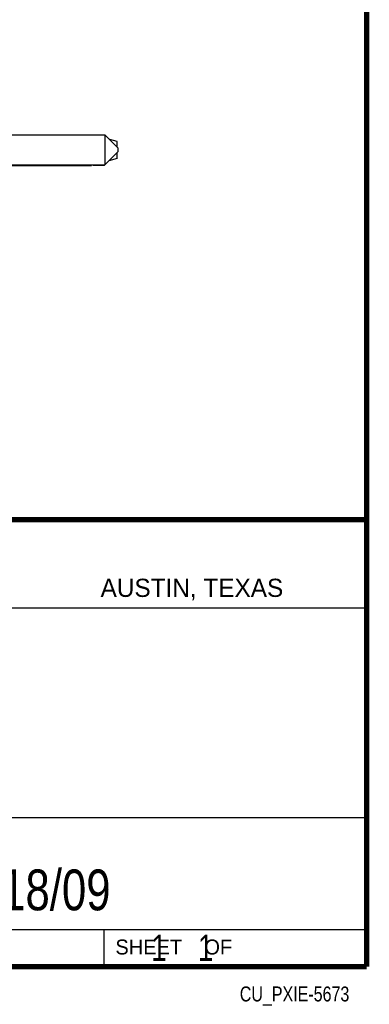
# Model space of a CAD drawing. Header units: inches. Extents: x 0.2 to 16.8, y 0.1 to 10.8.
# Tile 15 of 22: x 15.4 to 16.8, y 0.1 to 3.9. Entities that reach past the tile are written whole.
import ezdxf
from ezdxf.enums import TextEntityAlignment as Align

# ---------------------------------------------------------------- set-up
doc = ezdxf.new("R2010")
doc.units = ezdxf.units.IN
doc.header["$LTSCALE"] = 0.935
doc.header["$MEASUREMENT"] = 0
doc.layers.get('0').update_dxf_attribs({"linetype": 'CONTINUOUS'})
doc.styles.get("Standard").update_dxf_attribs({"font": 'txt', "width": 0.8})

msp = doc.modelspace()

# ---------------------------------------------------------------- linework, layer by layer
at = {"color": 7, "linetype": 'CONTINUOUS'}
for p, q in [((15.0992, 3.4446), (15.7492, 3.4446)), ((15.7492, 3.4446), (15.7992, 3.3946)), ((15.7492, 3.4446), (15.7492, 3.3296)), ((15.7959, 3.4182), (15.7681, 3.4257)), ((15.7959, 3.3978), (15.7959, 3.4182)), ((15.7992, 3.3946), (15.7992, 3.3796)), ((15.7492, 3.3296), (15.7992, 3.3796)), ((15.7959, 3.3529), (15.7959, 3.3763)), ((15.0992, 3.3296), (15.7492, 3.3296)), ((15.3314, 3.3265), (15.6975, 3.3265)), ((15.6975, 3.3265), (15.6975, 3.3296)), ((15.7047, 3.3284), (15.6975, 3.3265)), ((15.7047, 3.3284), (15.7477, 3.3284)), ((15.7477, 3.3296), (15.7477, 3.3284)), ((15.7477, 3.3284), (15.7488, 3.3296)), ((15.7959, 3.3529), (15.7639, 3.3443))]:
    msp.add_line(p, q, dxfattribs=at)
at = {"color": 2, "linetype": 'CONTINUOUS'}
for p, q in [((13.0652, 1.9695), (16.745, 1.9695)), ((16.745, 1.9695), (16.745, 0.2605)), ((13.0653, 1.6329), (16.75, 1.6329)), ((13.0652, 0.8295), (16.745, 0.8295)), ((13.0652, 0.4005), (16.745, 0.4005)), ((15.745, 0.4005), (15.745, 0.2605)), ((13.0652, 0.2605), (16.745, 0.2605)), ((15.7462, 0.2607), (16.7462, 0.2607)), ((15.7462, 0.2607), (15.7462, 0.2602)), ((15.7462, 0.2602), (16.7462, 0.2602)), ((16.7462, 0.2607), (16.7462, 0.2602))]:
    msp.add_line(p, q, dxfattribs=at)
at = {"color": 7, "linetype": 'CONTINUOUS', "const_width": 0.02}
for points in [[(16.75, 0.2586), (16.75, 10.7586)], [(11.4718, 1.9702), (16.75, 1.9707)], [(0.25, 0.2586), (16.75, 0.2586)]]:
    msp.add_lwpolyline(points, dxfattribs=at)

# ---------------------------------------------------------------- texts
at = {"color": 2, "linetype": 'CONTINUOUS'}
for s, height, p in [('AUSTIN, TEXAS', 0.069617, (15.7327, 1.6745)), ('SHEET    OF', 0.057262, (15.7892, 0.3052))]:
    msp.add_text(s, height=height, dxfattribs=at).set_placement(p)
at = {"color": 2, "linetype": 'CONTINUOUS', "width": 0.8}
msp.add_text('CU_PXIE-5673', height=0.057262, dxfattribs=at).set_placement((16.6837, 0.1254), align=Align.RIGHT)
at = {"color": 7, "linetype": 'CONTINUOUS'}
for s, insert, char_height, width, attachment_point in [('09/18/09 ', (15.4455, 0.6307), 0.15625, 1.125, 2), ('    1    1', (15.8075, 0.3805), 0.1, 0.8, 1)]:
    msp.add_mtext(s, dxfattribs=dict(at, insert=insert, char_height=char_height, width=width, attachment_point=attachment_point))

doc.saveas('drawing.dxf')
